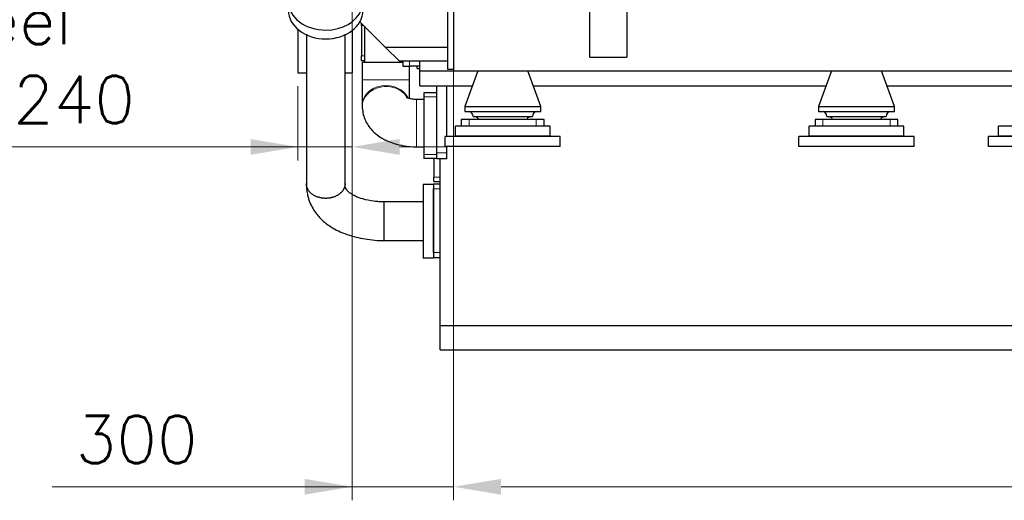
# Model space of a CAD drawing. Header units: inches. Extents: x 0 to 23760, y -13 to 16800.
# Tile 157 of 209: x 14327 to 17235, y 10676 to 12097. Entities that reach past the tile are written whole.
import ezdxf

# ---------------------------------------------------------------- set-up
doc = ezdxf.new("R2010")
doc.units = ezdxf.units.IN
doc.layers.add('254', color=7, linetype='Continuous', true_color=0xffffff)
doc.styles.add('latin_extended', font='simplex.shx')
doc.dimstyles.get("Standard").update_dxf_attribs({"dimtxt": 0.18, "dimasz": 0.18, "dimexe": 0.18, "dimexo": 0.0625, "dimgap": 0.09, "dimtad": 0, "dimtih": 1, "dimtoh": 1, "dimdec": 4, "dimzin": 0, "dimdsep": 46, "dimtxsty": 'Standard', "dimcen": 0.09, "dimadec": 0, "dimazin": 0, "dimtfac": 1, "dimtdec": 4, "dimtofl": 0, "dimtmove": 0, "dimatfit": 3, "dimfxl": 1, "dimtolj": 1, "dimtzin": 0, "dimarcsym": 0})

# ---------------------------------------------------------------- blocks, each defined once
blk = doc.blocks.new('_U2')
at = {"layer": '254', "color": 3, "linetype": 'Continuous', "lineweight": 13, "transparency": 16777216}
for p, q in [((15308.7, 12556), (15308.7, 10676.5)), ((15608.7, 11998.5), (15608.7, 10676.5)), ((15308.7, 10716.5), (14422.1, 10716.5)), ((15168.7, 10716.5), (15028.7, 10716.5)), ((15308.7, 10716.5), (15608.7, 10716.5)), ((15748.7, 10716.5), (15888.7, 10716.5))]:
    blk.add_line(p, q, dxfattribs=at)
at = {"layer": '254', "color": 3, "transparency": 16777216}
for points in [[(15168.7, 10693.1), (15168.7, 10739.8), (15308.7, 10716.5)], [(15748.7, 10739.8), (15748.7, 10693.1), (15608.7, 10716.5)]]:
    blk.add_solid(points, dxfattribs=at)
at = {"layer": 'Defpoints', "color": 0, "transparency": 16777216}
for p in [(15308.7, 12596), (15608.7, 12038.5), (15608.7, 10716.5)]:
    blk.add_point(p, dxfattribs=at)
at = {"layer": '254', "color": 2, "lineweight": 13, "transparency": 16777216, "insert": (14492.1, 10926.5), "char_height": 140, "attachment_point": 1, "style": 'latin_extended'}
blk.add_mtext('\\A1;300', dxfattribs=at)
blk = doc.blocks.new('_U11')
at = {"layer": '254', "color": 3, "linetype": 'Continuous', "lineweight": 13, "transparency": 16777216}
for p, q in [((19758.7, 12416), (19758.7, 10676.5)), ((15608.7, 12166), (15608.7, 10676.5)), ((15748.7, 10716.5), (19618.7, 10716.5))]:
    blk.add_line(p, q, dxfattribs=at)
at = {"layer": '254', "color": 3, "transparency": 16777216}
for points in [[(15748.7, 10739.8), (15748.7, 10693.1), (15608.7, 10716.5)], [(19618.7, 10693.1), (19618.7, 10739.8), (19758.7, 10716.5)]]:
    blk.add_solid(points, dxfattribs=at)
at = {"layer": 'Defpoints', "color": 0, "transparency": 16777216}
for p in [(19758.7, 12456), (15608.7, 12206), (19758.7, 10716.5)]:
    blk.add_point(p, dxfattribs=at)
at = {"layer": '254', "color": 2, "lineweight": 13, "transparency": 16777216, "insert": (17450.4, 10926.5), "char_height": 140, "attachment_point": 1, "style": 'latin_extended'}
blk.add_mtext('\\A1;4150', dxfattribs=at)
blk = doc.blocks.new('_U14')
at = {"layer": '254', "color": 3, "linetype": 'Continuous', "lineweight": 13, "transparency": 16777216}
for p, q in [((15148.7, 11900), (15148.7, 11680.8)), ((15308.7, 11900), (15308.7, 11680.8)), ((15148.7, 11720.8), (13649.1, 11720.8)), ((15008.7, 11720.8), (14868.7, 11720.8)), ((15308.7, 11720.8), (15148.7, 11720.8)), ((15448.7, 11720.8), (15588.7, 11720.8))]:
    blk.add_line(p, q, dxfattribs=at)
at = {"layer": '254', "color": 3, "transparency": 16777216}
for points in [[(15008.7, 11697.5), (15008.7, 11744.1), (15148.7, 11720.8)], [(15448.7, 11744.1), (15448.7, 11697.5), (15308.7, 11720.8)]]:
    blk.add_solid(points, dxfattribs=at)
at = {"layer": 'Defpoints', "color": 0, "transparency": 16777216}
for p in [(15148.7, 11940), (15308.7, 11940), (15148.7, 11720.8)]:
    blk.add_point(p, dxfattribs=at)
at = {"layer": '254', "color": 2, "lineweight": 13, "transparency": 16777216, "insert": (13719.1, 12164.1), "char_height": 140, "attachment_point": 1, "style": 'latin_extended'}
blk.add_mtext('\\A1;\\C31;{\\H1.00x;\\Fsimplex.shx;Flywheel\\Fsimplex.shx;}\\C2;\\P  \\C2;90-240 ', dxfattribs=at)

msp = doc.modelspace()

# ---------------------------------------------------------------- linework, layer by layer
at = {"layer": '254', "color": 2, "linetype": 'Continuous', "lineweight": 25}
for p, q in [((15590.717, 12152.113), (15590.717, 11950.477)), ((15608.717, 11945.977), (15608.717, 12130.977)), ((16010.718, 11985.98), (16010.718, 12119.38)), ((16120.718, 12119.38), (16120.718, 11985.98)), ((15331.907, 12090.787), (15406.717, 12015.977)), ((15336.717, 12079.61), (15336.717, 12085.977)), ((15336.717, 12079.61), (15336.717, 11989.63)), ((15345.217, 12077.484), (15345.217, 11970.983)), ((15148.717, 12067.848), (15148.717, 11939.977)), ((15308.717, 12064.619), (15308.717, 11939.977)), ((15406.717, 12015.977), (15448.717, 11973.977)), ((15406.717, 12015.977), (15590.717, 12015.977)), ((15336.717, 11974.977), (15336.717, 11989.63)), ((16010.718, 11985.98), (16120.718, 11985.98)), ((15345.217, 11974.977), (15336.717, 11974.977)), ((15338.717, 11970.977), (15338.717, 11918.92)), ((15338.717, 11970.977), (15458.717, 11970.977)), ((15508.717, 11973.977), (15448.717, 11973.977)), ((15458.717, 11973.977), (15458.717, 11958.977)), ((15458.717, 11958.977), (15478.717, 11958.977)), ((15478.717, 11918.92), (15478.717, 11958.977)), ((15508.717, 11958.977), (15478.717, 11958.977)), ((15500.717, 11952.477), (15500.717, 11958.977)), ((15508.717, 11945.977), (15508.717, 11973.977)), ((15590.717, 11973.977), (15508.717, 11973.977)), ((15148.717, 11939.977), (15173.569, 11939.977)), ((15287.864, 11939.977), (15308.717, 11939.977)), ((15500.717, 11952.477), (15508.717, 11952.477)), ((15508.717, 11945.977), (15608.717, 11945.977)), ((15508.717, 11945.977), (15608.725, 11945.977)), ((15508.717, 11900.977), (15508.717, 11945.977)), ((15590.717, 11950.477), (15608.717, 11950.477)), ((15608.717, 11945.977), (15695.024, 11945.977)), ((15679.717, 11945.977), (15641.217, 11839.977)), ((15694.97, 11945.977), (15812.468, 11945.977)), ((15812.521, 11945.977), (16739.981, 11945.977)), ((15866.217, 11839.977), (15827.717, 11945.977)), ((16724.717, 11945.977), (16686.217, 11839.977)), ((16739.97, 11945.977), (16857.468, 11945.977)), ((16857.478, 11945.977), (17299.972, 11945.977)), ((16911.217, 11839.977), (16872.717, 11945.977)), ((15508.717, 11900.977), (15663.406, 11900.977)), ((15558.717, 11702.977), (15558.717, 11900.977)), ((15588.717, 11751.679), (15588.717, 11900.977)), ((15844.075, 11900.977), (16708.384, 11900.977)), ((16889.118, 11900.977), (17268.391, 11900.977)), ((15520.717, 11880.977), (15520.717, 11868.977)), ((15557.717, 11880.977), (15520.717, 11880.977)), ((15520.717, 11868.977), (15520.717, 11698.677)), ((15557.717, 11880.977), (15557.717, 11868.977)), ((15557.717, 11868.977), (15557.717, 11698.677)), ((15338.717, 11844.229), (15338.717, 11841.19)), ((15520.717, 11860.977), (15498.717, 11860.977)), ((15641.217, 11839.977), (15641.217, 11825.745)), ((15641.217, 11839.977), (15866.217, 11839.977)), ((15866.217, 11825.745), (15866.217, 11839.977)), ((16686.217, 11839.977), (16686.217, 11825.745)), ((16686.217, 11839.977), (16911.217, 11839.977)), ((16911.217, 11825.745), (16911.217, 11839.977)), ((15641.217, 11825.745), (15866.217, 11825.745)), ((15666.217, 11810.745), (15841.217, 11810.745)), ((16686.217, 11825.745), (16911.217, 11825.745)), ((16711.217, 11810.745), (16886.217, 11810.745)), ((15893.717, 11782.177), (15613.717, 11782.177)), ((15613.717, 11752.177), (15613.717, 11782.177)), ((15631.217, 11801.977), (15631.217, 11782.178)), ((15654.523, 11801.977), (15631.217, 11801.977)), ((15852.91, 11801.977), (15654.523, 11801.977)), ((15876.217, 11801.977), (15852.91, 11801.977)), ((15876.217, 11782.178), (15876.217, 11801.977)), ((15893.717, 11752.177), (15893.717, 11782.177)), ((16938.717, 11782.177), (16658.717, 11782.177)), ((16658.717, 11752.177), (16658.717, 11782.177)), ((16676.217, 11801.977), (16676.217, 11782.178)), ((16699.523, 11801.977), (16676.217, 11801.977)), ((16897.91, 11801.977), (16699.523, 11801.977)), ((16921.217, 11801.977), (16897.91, 11801.977)), ((16921.217, 11782.178), (16921.217, 11801.977)), ((16938.717, 11752.177), (16938.717, 11782.177)), ((17498.717, 11782.177), (17218.717, 11782.177)), ((17218.717, 11752.177), (17218.717, 11782.177)), ((15893.717, 11752.177), (15613.717, 11752.177)), ((16938.717, 11752.177), (16658.717, 11752.177)), ((17498.717, 11752.177), (17218.717, 11752.177)), ((15923.717, 11751.677), (15583.717, 11751.677)), ((15583.717, 11721.677), (15583.717, 11751.677)), ((15923.717, 11721.677), (15923.717, 11751.677)), ((16968.717, 11751.677), (16628.717, 11751.677)), ((16628.717, 11721.677), (16628.717, 11751.677)), ((16968.717, 11721.677), (16968.717, 11751.677)), ((17528.717, 11751.677), (17188.717, 11751.677)), ((17188.717, 11721.677), (17188.717, 11751.677)), ((15498.717, 11720.977), (15520.717, 11720.977)), ((15520.717, 11698.677), (15520.717, 11686.677)), ((15557.717, 11713.477), (15558.717, 11713.477)), ((15557.717, 11698.677), (15557.717, 11686.677)), ((15558.717, 11685.977), (15558.717, 11702.977)), ((15923.717, 11721.677), (15583.717, 11721.677)), ((15588.717, 11702.977), (15588.717, 11721.679)), ((15588.717, 11685.989), (15588.717, 11702.977)), ((16968.717, 11721.677), (16628.717, 11721.677)), ((17528.717, 11721.677), (17188.717, 11721.677)), ((15557.717, 11686.677), (15520.717, 11686.677)), ((15549.717, 11686.676), (15549.717, 11631.477)), ((15568.717, 11685.977), (15558.717, 11685.977)), ((15568.717, 11193.041), (15568.717, 11685.989)), ((15588.717, 11685.989), (15568.717, 11685.989)), ((15548.717, 11609.977), (15518.717, 11609.977)), ((15518.717, 11609.977), (15518.717, 11391.977)), ((15548.717, 11611.977), (15548.717, 11609.977)), ((15548.717, 11611.977), (15568.717, 11611.977)), ((15548.717, 11609.977), (15548.717, 11391.977)), ((15549.717, 11618.477), (15549.717, 11631.477)), ((15549.717, 11618.477), (15568.717, 11618.477)), ((15548.717, 11408.977), (15548.717, 11596.977)), ((15548.717, 11391.977), (15518.717, 11391.977)), ((15548.717, 11393.977), (15568.717, 11393.977)), ((15568.717, 11120.977), (15568.717, 11193.041)), ((15568.717, 11193.041), (19758.717, 11193.041)), ((15568.717, 11120.977), (19758.717, 11120.977))]:
    msp.add_line(p, q, dxfattribs=at)
at = {"layer": '254', "color": 110, "linetype": 'Continuous', "lineweight": 13}
for p, q in [((15343.085, 12079.61), (15336.717, 12079.61)), ((15336.717, 11989.63), (15345.217, 11989.63)), ((15478.717, 11958.977), (15478.717, 11973.977)), ((15338.717, 11918.92), (15478.717, 11918.92)), ((15557.717, 11868.977), (15520.717, 11868.977)), ((15498.717, 11720.977), (15498.717, 11860.977)), ((15654.523, 11782.178), (15654.523, 11801.977)), ((15852.91, 11782.178), (15852.91, 11801.977)), ((16699.523, 11782.178), (16699.523, 11801.977)), ((16897.91, 11782.178), (16897.91, 11801.977)), ((15557.717, 11698.677), (15520.717, 11698.677)), ((15557.717, 11700.477), (15558.717, 11700.477)), ((15588.717, 11702.977), (15558.717, 11702.977)), ((15549.717, 11631.477), (15568.717, 11631.477)), ((15548.717, 11596.977), (15568.717, 11596.977)), ((15548.717, 11408.977), (15568.717, 11408.977))]:
    msp.add_line(p, q, dxfattribs=at)
at = {"layer": '254', "color": 2, "linetype": 'Continuous', "lineweight": 25}
for centre, start, end in [((15651.217, 11810.745), 0, 90), ((15669.052, 11795.791), 24.359101, 85.546788), ((15838.382, 11795.791), 94.453212, 155.640899), ((15856.217, 11810.745), 90, 180), ((16696.217, 11810.745), 0, 90), ((16714.052, 11795.791), 24.359101, 85.546788), ((16883.382, 11795.791), 94.453212, 155.640899), ((16901.217, 11810.745), 90, 180)]:
    msp.add_arc(centre, 15, start, end, dxfattribs=at)
for centre, start_param, end_param in [((15230.717, 12149.566), 1.57079633, 4.15406906), ((15230.717, 12149.566), 0, 1.57079633), ((15230.717, 12123.588), 0, 1.57079633), ((15230.717, 12123.588), 1.57079633, 3.14159265)]:
    msp.add_ellipse(centre, major_axis=(-110, 0), ratio=0.76040597, start_param=start_param, end_param=end_param, dxfattribs=at)
at = {"layer": '254', "color": 110, "linetype": 'Continuous', "lineweight": 13}
for centre, start_param, end_param in [((15408.717, 11841.19), 0.4793874, 3.14110178), ((15408.717, 11844.229), 0.36746817, 3.13688026)]:
    msp.add_ellipse(centre, major_axis=(70, 0), ratio=0.82989824, start_param=start_param, end_param=end_param, dxfattribs=at)
at = {"layer": '254', "color": 2, "linetype": 'Continuous', "lineweight": 25}
for points, knots in [([(15173.567, 12053.745), (15173.567, 11992.335), (15173.567, 11882.91), (15173.567, 11768.097), (15173.567, 11709.304), (15173.567, 11693.136), (15173.567, 11676.968), (15173.567, 11660.8), (15173.567, 11644.632), (15173.567, 11628.461), (15173.567, 11617.68), (15173.567, 11612.288)], [0, 0, 0, 0, 0.41732507, 0.743613, 0.78023716, 0.81686132, 0.85348547, 0.89010963, 0.92673378, 0.96335795, 1, 1, 1, 1]), ([(15287.867, 11612.33), (15287.867, 11629.478), (15287.867, 11663.772), (15287.867, 11715.213), (15287.867, 11766.653), (15287.867, 11818.092), (15287.867, 11913.872), (15287.867, 11992.505), (15287.867, 12053.991)], [0, 0, 0, 0, 0.11647486, 0.23294429, 0.34941371, 0.46588314, 0.58235256, 1, 1, 1, 1]), ([(15338.717, 11918.92), (15338.717, 11911.447), (15338.717, 11896.987), (15338.717, 11876.15), (15338.717, 11857.981), (15338.717, 11848.509), (15338.717, 11844.36)], [0, 0, 0, 0, 0.2500542, 0.50003493, 0.74994884, 1, 1, 1, 1]), ([(15478.717, 11863.163), (15478.717, 11867.307), (15478.717, 11877.965), (15478.717, 11896.912), (15478.717, 11911.422), (15478.717, 11918.92)], [0, 0, 0, 0, 0.26415991, 0.63205947, 1, 1, 1, 1]), ([(15338.717, 11841.32), (15338.778, 11834.52), (15340.116, 11821.414), (15346.928, 11798.421), (15360.771, 11775.614), (15380.162, 11757.24), (15397.517, 11745.942), (15414.267, 11737.7), (15434.905, 11730.058), (15463.815, 11723.071), (15486.005, 11721.114), (15498.717, 11720.977)], [0, 0, 0, 0, 0.09476431, 0.18718299, 0.34445892, 0.4640315, 0.54781258, 0.61780349, 0.7168235, 0.8423096, 1, 1, 1, 1]), ([(15498.717, 11860.977), (15494.077, 11861.119), (15486.159, 11861.757), (15476.619, 11863.778), (15471.084, 11865.548), (15469.067, 11866.463), (15468.848, 11866.489), (15468.848, 11866.445)], [0, 0, 0, 0, 0.32020673, 0.59100037, 0.78115961, 0.92039855, 1, 1, 1, 1]), ([(15173.567, 11612.288), (15173.567, 11611.592), (15173.575, 11610.357), (15173.614, 11608.164), (15173.715, 11604.992), (15174.019, 11599.525), (15174.944, 11590.282), (15177.547, 11575.507), (15183.238, 11557.118), (15192.121, 11538.981), (15202.118, 11524.056), (15212.358, 11511.931), (15223.716, 11500.921), (15237.066, 11490.301), (15253.611, 11479.669), (15274.895, 11468.893), (15307.737, 11456.595), (15345.14, 11448.307), (15376.97, 11444.842), (15392.04, 11444.062), (15398.403, 11443.9), (15400.981, 11443.878), (15402.225, 11443.877)], [0, 0, 0, 0, 0.00757531, 0.01341375, 0.02374799, 0.04194158, 0.07270931, 0.12346764, 0.2016111, 0.27305235, 0.32802309, 0.37918455, 0.42788538, 0.48305811, 0.54368071, 0.61317265, 0.70260016, 0.85982401, 0.9453523, 0.97784886, 0.98930352, 1, 1, 1, 1]), ([(15402.23, 11558.177), (15401.93, 11558.177), (15401.362, 11558.18), (15400.247, 11558.194), (15398.286, 11558.235), (15394.141, 11558.384), (15385.492, 11558.913), (15366.699, 11560.873), (15342.429, 11565.689), (15320.841, 11573.345), (15308.066, 11580.363), (15300.95, 11585.359), (15296.795, 11588.932), (15293.06, 11593.187), (15290.239, 11597.986), (15288.614, 11603.357), (15288.035, 11607.836), (15287.888, 11610.487), (15287.867, 11611.753), (15287.867, 11612.33)], [0, 0, 0, 0, 0.00449602, 0.00848943, 0.01658428, 0.03358004, 0.06984117, 0.14481884, 0.31511213, 0.4439516, 0.52120564, 0.57086864, 0.6547797, 0.72093091, 0.80578575, 0.90279832, 0.95451377, 0.97948847, 1, 1, 1, 1]), ([(15518.717, 11558.177), (15499.3, 11558.177), (15475.029, 11558.177), (15445.904, 11558.177), (15431.342, 11558.177), (15416.784, 11558.177), (15407.08, 11558.177), (15402.23, 11558.177)], [0, 0, 0, 0, 0.50005491, 0.62506864, 0.75008237, 0.87509609, 1, 1, 1, 1]), ([(15402.225, 11443.877), (15408.695, 11443.877), (15421.636, 11443.877), (15441.05, 11443.877), (15473.411, 11443.877), (15499.3, 11443.877), (15518.717, 11443.877)], [0, 0, 0, 0, 0.16660746, 0.33328598, 0.49996448, 1, 1, 1, 1])]:
    msp.add_open_spline(points, degree=3, knots=knots, dxfattribs=at)
for points, weights in [([(15230.717, 11568.831), (15210.518, 11568.83), (15183.688, 11576.51), (15173.576, 11596.918), (15173.567, 11612.289)], [1.01661171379, 1.01661171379, 0.958507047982, 1.01655724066, 1.01661167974]), ([(15402.227, 11457.544), (15402.227, 11451.614), (15402.226, 11446.514), (15402.226, 11443.875), (15402.225, 11443.877)], [1.01661171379, 1.01661171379, 1.00472013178, 0.997070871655, 0.995204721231])]:
    msp.add_rational_spline(points, weights, degree=4, dxfattribs=at)
for points, weights, knots in [([(15287.867, 11612.333), (15287.867, 11612.328), (15287.867, 11612.324), (15287.867, 11612.319), (15287.867, 11596.941), (15277.764, 11576.519), (15250.922, 11568.832), (15230.717, 11568.831)], [1.01661167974, 1.01661169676, 1.01661170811, 1.01661171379, 1.01661171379, 0.958470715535, 1.01661171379, 1.01661171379], [0, 0, 0, 0, 0, 0.0003124, 0.0003124, 0.0003124, 1, 1, 1, 1, 1]), ([(15402.23, 11558.177), (15402.23, 11558.176), (15402.231, 11554.28), (15402.231, 11546.534), (15402.231, 11522.739), (15402.23, 11495.76), (15402.229, 11470.655), (15402.227, 11457.544)], [0.995205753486, 0.992942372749, 0.999163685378, 1.01661171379, 1.01661171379, 0.958470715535, 1.01661171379, 1.01661171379], [0, 0, 0, 0, 0, 0.35392691, 0.35392691, 0.35392691, 1, 1, 1, 1, 1])]:
    msp.add_rational_spline(points, weights, degree=4, knots=knots, dxfattribs=at)

# ---------------------------------------------------------------- dimensions: what is measured, and where the dimension line sits
at = {"layer": '254', "color": 2, "linetype": 'Continuous', "lineweight": 13}
for base, p1, p2, picture, middle in [((15608.717, 10716.477), (15308.717, 12595.977), (15608.717, 12038.477), '_U2', (14672.05, 10716.477)), ((19758.717, 10716.477), (15608.717, 12206.003), (19758.717, 12455.977), '_U11', (17683.717, 10716.477))]:
    dim = msp.add_linear_dim(base=base, p1=p1, p2=p2, dimstyle='Standard', override={"dimscale": 40, "dimtxt": 3.5, "dimasz": 3.5, "dimexe": 1, "dimexo": 1, "dimgap": 1.75, "dimtad": 1, "dimtih": 1, "dimtoh": 0, "dimdec": 2, "dimlfac": 1, "dimzin": 8, "dimdsep": 46, "dimlunit": 2, "dimtxsty": 'latin_extended', "dimsah": 1, "dimse1": 0, "dimse2": 0, "dimsd1": 0, "dimsd2": 0, "dimclrd": 3, "dimclre": 3, "dimclrt": 2, "dimtol": 0, "dimtm": -0.1, "dimtfac": 0.714286, "dimtdec": 3, "dimtofl": 1, "dimtmove": 0, "dimtzin": 8, "dimlwd": 13, "dimlwe": 13}, dxfattribs=at)
    dim.commit()
    dim.dimension.update_dxf_attribs({"geometry": picture, "text_midpoint": middle, "dimtype": 160})
dim = msp.add_linear_dim(base=(15148.717, 11720.794), p1=(15308.717, 11939.977), p2=(15148.717, 11939.977), text='\\C31;{\\H1.00x;\\Fsimplex.shx;Flywheel\\Fsimplex.shx;}\\C2;\\P  \\C2;90-240 ', dimstyle='Standard', override={"dimscale": 40, "dimtxt": 3.5, "dimasz": 3.5, "dimexe": 1, "dimexo": 1, "dimgap": 1.75, "dimtad": 1, "dimtih": 1, "dimtoh": 0, "dimdec": 2, "dimlfac": 0.025, "dimzin": 8, "dimdsep": 46, "dimlunit": 2, "dimpost": '', "dimtxsty": 'latin_extended', "dimsah": 1, "dimse1": 0, "dimse2": 0, "dimsd1": 0, "dimsd2": 0, "dimclrd": 3, "dimclre": 3, "dimclrt": 2, "dimtol": 0, "dimtm": -0.1, "dimtfac": 0.714286, "dimtdec": 3, "dimtofl": 1, "dimtmove": 0, "dimtzin": 8, "dimlwd": 13, "dimlwe": 13}, dxfattribs=at)
dim.commit()
dim.dimension.update_dxf_attribs({"geometry": '_U14', "text_midpoint": (14245.748, 11720.794), "dimtype": 160})

doc.saveas('drawing.dxf')
